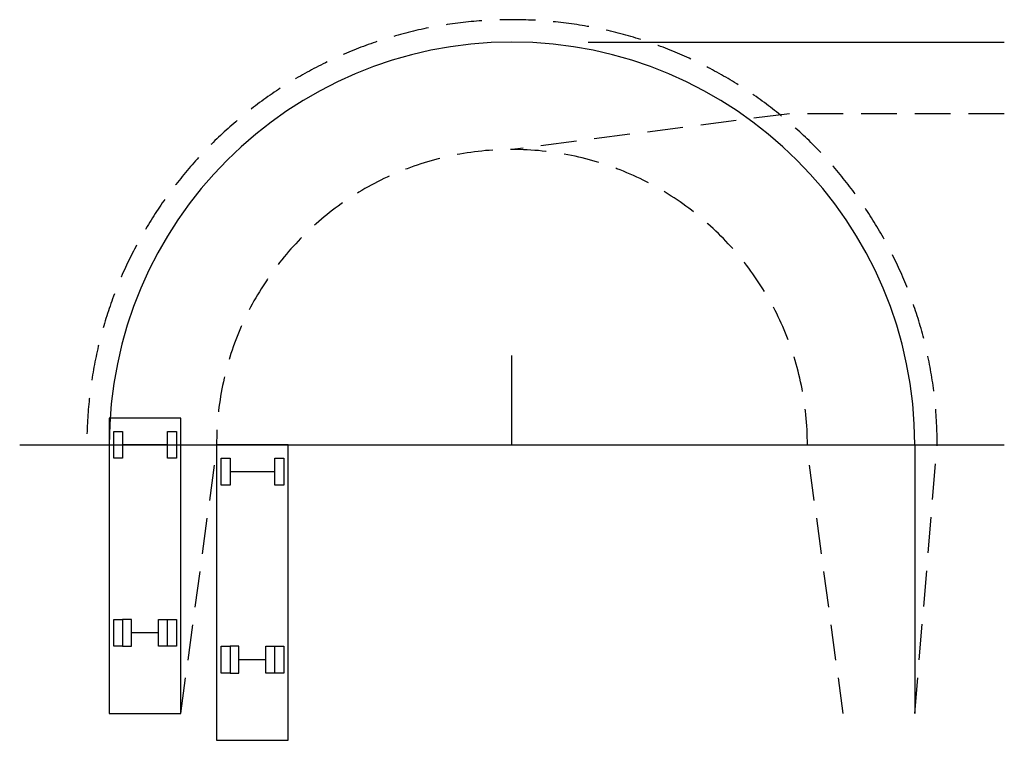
# Model space of a CAD drawing. Extents: x 150 to 1470, y 1458 to 2424.
import ezdxf

# ---------------------------------------------------------------- set-up
doc = ezdxf.new("R2010")
doc.units = 0
doc.header["$LTSCALE"] = 96
doc.header["$MEASUREMENT"] = 0
doc.linetypes.add('DASHED', pattern=[0.75, 0.5, -0.25])
doc.layers.get('0').update_dxf_attribs({"linetype": 'CONTINUOUS'})

msp = doc.modelspace()

# ---------------------------------------------------------------- linework, layer by layer
for p, q in [((912, 2394), (1470, 2394)), ((810, 1854), (810, 1974)), ((366, 1890), (270, 1890)), ((270, 1890), (270, 1494)), ((366, 1494), (366, 1890)), ((276, 1872), (288, 1872)), ((276, 1836), (276, 1872)), ((288, 1872), (288, 1836)), ((348, 1836), (348, 1872)), ((348, 1872), (360, 1872)), ((360, 1872), (360, 1836)), ((150, 1854), (1470, 1854)), ((348, 1854), (288, 1854)), ((414, 1854), (414, 1458)), ((510, 1854), (414, 1854)), ((510, 1458), (510, 1854)), ((1350, 1854), (1350, 1494)), ((288, 1836), (276, 1836)), ((360, 1836), (348, 1836)), ((420, 1800), (420, 1836)), ((420, 1836), (432, 1836)), ((432, 1836), (432, 1800)), ((492, 1836), (504, 1836)), ((492, 1800), (492, 1836)), ((504, 1836), (504, 1800)), ((492, 1818), (432, 1818)), ((432, 1800), (420, 1800)), ((504, 1800), (492, 1800)), ((276, 1584), (276, 1620)), ((276, 1620), (288, 1620)), ((300, 1620), (288, 1620)), ((288, 1620), (288, 1584)), ((300, 1584), (300, 1620)), ((336, 1620), (348, 1620)), ((336, 1584), (336, 1620)), ((348, 1620), (360, 1620)), ((348, 1584), (348, 1620)), ((360, 1620), (360, 1584)), ((336, 1602), (300, 1602)), ((288, 1584), (276, 1584)), ((288, 1584), (300, 1584)), ((348, 1584), (336, 1584)), ((360, 1584), (348, 1584)), ((420, 1584), (432, 1584)), ((420, 1548), (420, 1584)), ((432, 1584), (432, 1548)), ((444, 1584), (432, 1584)), ((444, 1548), (444, 1584)), ((480, 1548), (480, 1584)), ((480, 1584), (492, 1584)), ((492, 1548), (492, 1584)), ((492, 1584), (504, 1584)), ((504, 1584), (504, 1548)), ((480, 1566), (444, 1566)), ((432, 1548), (420, 1548)), ((432, 1548), (444, 1548)), ((492, 1548), (480, 1548)), ((504, 1548), (492, 1548)), ((270, 1494), (366, 1494)), ((414, 1458), (510, 1458))]:
    msp.add_line(p, q)
at = {"linetype": 'DASHED'}
for p, q in [((1182, 2298), (810, 2250)), ((1470, 2298), (1182, 2298)), ((366, 1494), (414, 1848)), ((1254, 1494), (1206, 1848)), ((1350, 1494), (1380, 1854))]:
    msp.add_line(p, q, dxfattribs=at)
for radius in [570, 396]:
    msp.add_arc((810, 1854), radius, 0, 180, dxfattribs=at)
msp.add_arc((810, 1854), 540, 0, 180)

doc.saveas('drawing.dxf')
